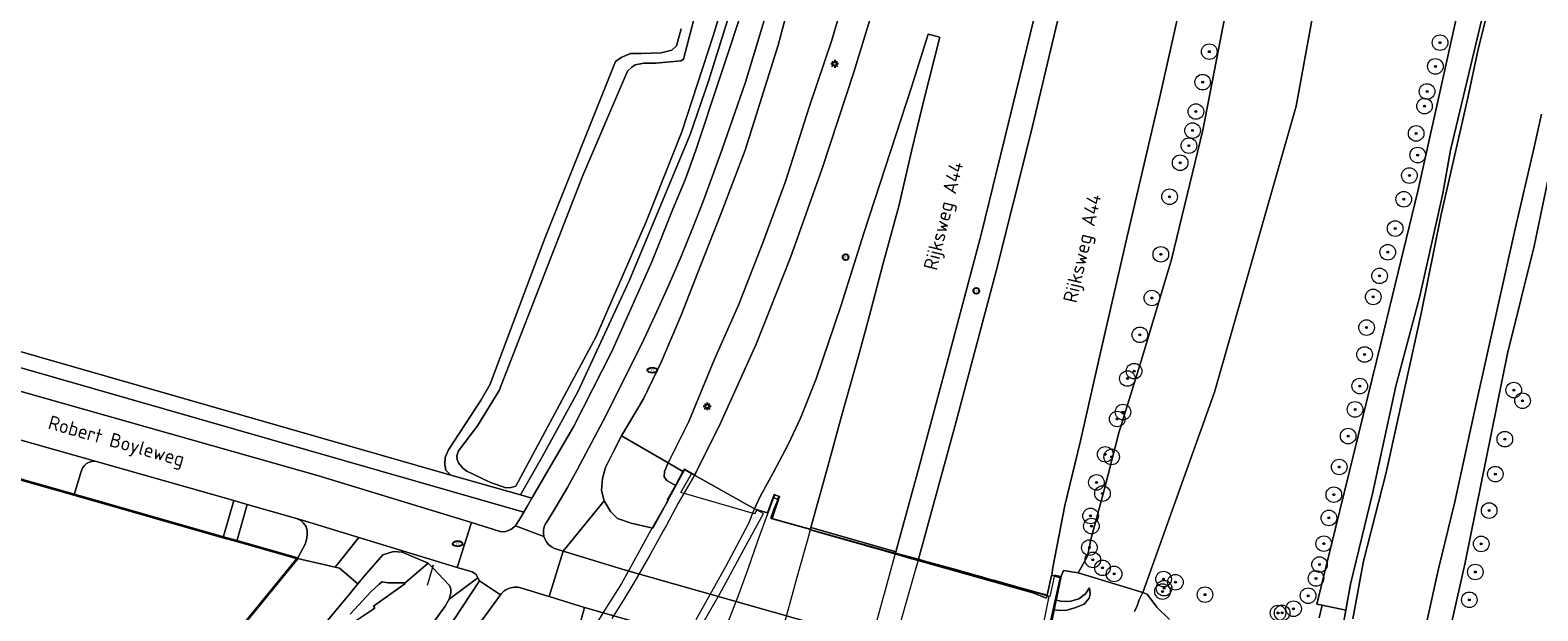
# Model space of a CAD drawing. Header units: metres. Extents: x 89394 to 92106, y 463550 to 466167.
# Tile 93 of 112: x 91046 to 91239, y 464941 to 465015. Entities that reach past the tile are written whole.
import ezdxf
from ezdxf.enums import TextEntityAlignment as Align

# ---------------------------------------------------------------- set-up
doc = ezdxf.new("R2010")
doc.units = ezdxf.units.M
for name, color, linetype, lineweight in [('B-PV-GR-BOOM-S', 90, 'Continuous', 25), ('B-PV-GR-GRAS-GV', 60, 'Continuous', 13), ('B-PV-GR-GROENVOORZIENING-GV', 80, 'Continuous', 18), ('B-PV-GR-STRUIK-GV', 90, 'Continuous', 13), ('B-PV-GW-TALUD_KRUIN-G', 90, 'Continuous', 18), ('B-PV-IE-MEUBILAIR-S', 7, 'Continuous', 25), ('B-PV-IE-TERREINAFSCHEIDING_KUNSTMATIG_HEKWERK-G', 20, 'IE-TERREINAFSCHEIDING_KUNSTMATIG-SO', 18), ('B-PV-KW-KUNSTWERK-GV', 170, 'Continuous', 18), ('B-PV-OG-BEBOUWING-GV', 7, 'Continuous', 35), ('B-PV-OG-TERREIN_BEGROEID-GV', 7, 'Continuous', 18), ('B-PV-OG-TERREIN_ERF-GV', 50, 'Continuous', 18), ('B-PV-OG-TERREIN_OEVER-GV', 7, 'Continuous', 18), ('B-PV-OG-TOPOGRAFIE-T18', 1, 'Continuous', 18), ('B-PV-OG-WATER_SLOOT-GV', 120, 'Continuous', 18), ('B-PV-VH-VERHARDING_ASFALT-GV', 210, 'Continuous', 18), ('B-PV-VH-VERHARDING_BETONSTRAATSTEEN-GV', 190, 'Continuous', 18), ('B-PV-VH-VERHARDING_GESLOTEN-GV', 210, 'Continuous', 18), ('B-PV-VH-VERHARDING_OPEN-GV', 40, 'Continuous', 18), ('B-PV-VH-VERHARDING_STRAATBAKSTEEN-GV', 40, 'Continuous', 18)]:
    doc.layers.add(name, color=color, linetype=linetype, lineweight=lineweight)
doc.styles.add('NLCS-ISO', font='NLCS-ISO.ttf')
doc.styles.add('NLCS-ISO-M500-T18', font='NLCS-ISO.ttf', dxfattribs={"height": 0.9})
doc.linetypes.add('IE-TERREINAFSCHEIDING_KUNSTMATIG-SO', pattern='A,4,[82,NLCS.SHX,S=0.75,R=90,X=0,Y=0],4,-2', length=10)

# ---------------------------------------------------------------- blocks, each defined once
blk = doc.blocks.new('SIE-MEUBILAIR_PAAL_LICHTMAST-SO')
for points in [[(-0.62, 0), (-1, 0)], [(-0.71, 0.71), (-0.44, 0.44)], [(0, 1), (0, 0.62)], [(0.44, 0.44), (0.71, 0.71)], [(1, 0), (0.62, 0)], [(-0.71, -0.71), (-0.44, -0.44)], [(0, -0.62), (0, -1)], [(0.44, -0.44), (0.71, -0.71)]]:
    blk.add_lwpolyline(points)
blk.add_circle((0, 0), 0.5)
blk = doc.blocks.new('SIE-MEUBILAIR_PAAL_VRI-SO')
blk.add_circle((0, 0), 0.75)
at = {"style": 'NLCS-ISO'}
blk.add_text('vri', height=0.75, dxfattribs=at).set_placement((-0.08, 0.07), align=Align.MIDDLE_CENTER)
blk = doc.blocks.new('SIE-MEUBILAIR_PUT_RIOOLPUT-SO')
blk.add_ellipse((0, 0), major_axis=(1.25, 0), ratio=0.54)
at = {"style": 'NLCS-ISO'}
blk.add_text('ri', height=0.75, dxfattribs=at).set_placement((-0.04, 0.07), align=Align.MIDDLE_CENTER)
blk = doc.blocks.new('SGR-BOOM_GBKN-SO')
at = {"linetype": 'ByBlock', "lineweight": 18}
h = blk.add_hatch(color=0, dxfattribs=at)
h.dxf.hatch_style = 1
edge = h.paths.add_edge_path()
edge.add_arc((0, 0), 0.25, 0, 360)
at = {"color": 0, "linetype": 'ByBlock', "lineweight": 18}
for radius in [2, 0.25]:
    blk.add_circle((0, 0), radius, dxfattribs=at)
at = {"color": 0, "linetype": 'ByBlock', "lineweight": 18, "style": 'NLCS-ISO'}
blk.add_attdef('SOORT', (2.5, 0), '', height=1.5, dxfattribs=at)

msp = doc.modelspace()

# ---------------------------------------------------------------- linework, layer by layer
at = {"layer": 'B-PV-GR-GRAS-GV', "flags": 128}
msp.add_lwpolyline([(91144.099, 465023.163), (91141.525, 465013.441), (91137.295, 464999.982), (91134.305, 464992.143), (91131.633, 464985.299), (91129.112, 464978.83), (91126.605, 464972.913), (91124.298, 464968.113), (91121.48, 464963.357), (91127.447, 464959.919), (91130.088, 464965.201), (91133.38, 464973.188), (91136.457, 464980.104), (91139.547, 464988.126), (91142.517, 464996.115), (91145.504, 465005.514), (91148.415, 465014.079), (91151.086, 465023.297)], dxfattribs=at)
at = {"layer": 'B-PV-GR-GROENVOORZIENING-GV', "flags": 128}
for points in [[(91194.348, 465024.407), (91190.428, 465006.834), (91186.233, 464988.928), (91182.811, 464974.058), (91180.254, 464962.741), (91178.268, 464954.442), (91176.726, 464946.513), (91176.579, 464945.48), (91176.869, 464945.406), (91177.41, 464945.268), (91177.755, 464945.179), (91177.77, 464945.378), (91178.082, 464946.119), (91179.962, 464945.812), (91181.177, 464947.96), (91181.624, 464950.263), (91183.338, 464956.579), (91185.158, 464963.739), (91188.092, 464973.094), (91191.933, 464985.972), (91195.955, 465002.555), (91199.106, 465018.844)], [(91151.086, 465023.297), (91148.415, 465014.079), (91145.504, 465005.514), (91142.517, 464996.115), (91139.547, 464988.126), (91136.457, 464980.104), (91133.38, 464973.188), (91130.088, 464965.201), (91127.447, 464959.919), (91129.335, 464958.779), (91129.511, 464959.097), (91130.48, 464958.527), (91130.58, 464958.47), (91130.813, 464958.339), (91130.93, 464958.551), (91134.149, 464964.981), (91138.717, 464975.12), (91143.132, 464986.228), (91147.136, 464997.518), (91151.204, 465009.974), (91155.306, 465023.431)]]:
    msp.add_lwpolyline(points, dxfattribs=at)
at = {"layer": 'B-PV-GR-STRUIK-GV', "flags": 128}
msp.add_lwpolyline([(91218.657, 465111.423), (91216.884, 465100.689), (91213.852, 465085.16), (91210.4, 465071.083), (91206.816, 465052.493), (91202.797, 465035.645), (91199.106, 465018.844), (91195.955, 465002.555), (91191.933, 464985.972), (91188.092, 464973.094), (91185.158, 464963.739), (91183.338, 464956.579), (91181.624, 464950.263), (91181.177, 464947.96), (91179.962, 464945.812), (91188.233, 464943.306), (91197.442, 464968.963), (91207.883, 465005.618), (91217.694, 465059.493), (91223.33, 465082.202), (91227.436, 465110.646)], close=True, dxfattribs=at)
for points in [[(91240.744, 465106.566), (91236.024, 465108.979), (91232.311, 465109.847), (91227.436, 465110.646), (91223.33, 465082.202), (91217.694, 465059.493), (91207.883, 465005.618), (91197.442, 464968.963), (91188.233, 464943.306), (91188.807, 464943.089), (91190.034, 464941.398), (91191.656, 464939.844)], [(91210.825, 464940.039), (91211.21, 464941.668), (91210.53, 464941.81), (91218.798, 464975.391), (91223.466, 464994.727), (91230.9, 465028.17), (91233.058, 465037.503), (91237.604, 465058.577), (91245.38, 465096.21)]]:
    msp.add_lwpolyline(points, dxfattribs=at)
at = {"layer": 'B-PV-GW-TALUD_KRUIN-G', "flags": 128}
for points in [[(91127.447, 464959.919), (91130.088, 464965.201), (91133.38, 464973.188), (91136.457, 464980.104), (91139.547, 464988.126), (91142.517, 464996.115), (91145.504, 465005.514), (91148.415, 465014.079), (91151.086, 465023.297), (91154.415, 465034.391), (91157.574, 465045.764), (91161.125, 465058.501), (91164.523, 465072.125), (91168.322, 465085.743), (91172.093, 465099.133), (91174.807, 465109.394), (91177.182, 465117.698), (91179.108, 465121.016), (91180.379, 465123.207)], [(91218.657, 465111.423), (91216.884, 465100.689), (91213.852, 465085.16), (91210.4, 465071.083), (91206.816, 465052.493), (91202.797, 465035.645), (91199.106, 465018.844), (91195.955, 465002.555), (91191.933, 464985.972), (91188.092, 464973.094), (91185.158, 464963.739), (91183.338, 464956.579), (91181.624, 464950.263), (91181.177, 464947.96), (91179.962, 464945.812)], [(91128.365, 464957.016), (91127.271, 464957.667), (91126.928, 464958.116), (91126.956, 464958.792), (91127.447, 464959.919)], [(91179.962, 464945.812), (91178.082, 464946.119), (91177.77, 464945.378), (91177.755, 464945.179), (91177.166, 464942.312), (91177.754, 464942.197), (91178.345, 464942.12), (91179.015, 464942.167), (91180.029, 464942.474), (91180.902, 464943.106), (91181.406, 464943.9), (91181.507, 464943.071), (91181.374, 464942.558), (91180.749, 464941.79), (91179.521, 464941.331), (91178.494, 464941.008), (91177.659, 464940.973), (91176.908, 464941.054)]]:
    msp.add_lwpolyline(points, dxfattribs=at)
at = {"layer": 'B-PV-IE-TERREINAFSCHEIDING_KUNSTMATIG_HEKWERK-G', "flags": 128}
for points in [[(91097.344, 464946.804), (91096.569, 464944.189)], [(91097.186, 464946.55), (91097.344, 464946.804)]]:
    msp.add_lwpolyline(points, dxfattribs=at)
at = {"layer": 'B-PV-KW-KUNSTWERK-GV', "flags": 128}
msp.add_lwpolyline([(91131.272, 464938.309), (91134.26, 464943.509), (91137.134, 464948.805), (91139.649, 464953.406), (91138.793, 464953.896), (91138.486, 464953.376), (91129.065, 464956.121), (91130.419, 464958.519), (91129.53, 464959.028), (91127, 464954.406), (91125.007, 464950.914), (91123.251, 464947.69), (91121.441, 464944.459), (91119.325, 464941.053), (91117.594, 464938.208)], dxfattribs=at)
for points in [[(91128.214, 464922.774), (91128.832, 464922.631), (91130.186, 464925.523), (91170.235, 464914.198), (91169.794, 464911.89), (91170.516, 464911.75), (91171.298, 464915.62), (91173.033, 464923.93), (91175.282, 464934.395), (91177.711, 464945.339), (91176.95, 464945.531), (91176.351, 464942.798), (91140.678, 464952.728), (91141.624, 464955.578), (91141.065, 464955.78), (91139.803, 464952.429), (91138.879, 464949.853), (91137.64, 464946.293), (91136.441, 464942.98), (91135.035, 464939.356), (91133.255, 464934.814), (91130.682, 464928.676)], [(91140.165, 464953.523), (91140.205, 464953.512), (91140.898, 464955.457), (91141.518, 464955.201), (91141.033, 464954.053), (91140.605, 464952.817), (91140.746, 464952.775), (91141.688, 464955.607), (91141.036, 464955.842)], [(91176.012, 464942.944), (91172.764, 464943.849), (91169.306, 464944.811), (91168.883, 464944.929), (91167.306, 464945.368), (91166.979, 464945.459), (91163.643, 464946.388), (91160.309, 464947.315), (91159.495, 464947.542), (91156.584, 464948.352), (91156.624, 464948.499), (91145.713, 464951.632), (91145.647, 464951.397), (91145.619, 464951.33), (91157.068, 464948.063), (91158.032, 464947.791), (91158.829, 464947.565), (91174.14, 464943.23), (91175.929, 464942.545)]]:
    msp.add_lwpolyline(points, close=True, dxfattribs=at)
at = {"layer": 'B-PV-OG-BEBOUWING-GV', "flags": 128}
msp.add_lwpolyline([(91079.958, 464947.638), (91072.165, 464949.86), (91070.439, 464950.352), (91051.358, 464955.791), (91041.045, 464958.731), (91008.016, 464968.147), (91005.92, 464964.608), (91005.018, 464963.085), (91002.246, 464958.405), (90986.625, 464932.028), (90984.551, 464928.526), (90998.96, 464920.004), (90996.445, 464915.752), (91027.541, 464897.342), (91042.069, 464909.271), (91046.251, 464912.695), (91050.339, 464916.214), (91054.382, 464919.795), (91063.467, 464928.493), (91071.944, 464937.816)], close=True, dxfattribs=at)
at = {"layer": 'B-PV-OG-TERREIN_BEGROEID-GV', "flags": 128}
for points in [[(91245.38, 465096.21), (91237.604, 465058.577), (91233.058, 465037.503), (91230.9, 465028.17), (91223.466, 464994.727), (91218.798, 464975.391), (91210.53, 464941.81), (91211.21, 464941.668), (91214.268, 464941.031), (91214.862, 464944.339), (91217.705, 464956.151), (91220.671, 464969.741), (91223.717, 464981.295), (91226.675, 464994.423), (91227.646, 465000), (91232.129, 465018.755), (91233.605, 465027.478), (91233.964, 465030.515), (91234.431, 465032.861), (91235.448, 465036.862), (91239.375, 465054.341)], [(91140.603, 465019.479), (91137.334, 465008.722), (91134.304, 465000), (91133.303, 464997.154), (91131.955, 464993.536), (91130.549, 464989.94), (91129.084, 464986.368), (91127.562, 464982.82), (91125.981, 464979.298), (91124.344, 464975.801), (91122.65, 464972.332), (91119.111, 464965.275), (91115.794, 464959.032), (91114.577, 464956.835), (91113.068, 464954.207), (91112.068, 464952.624), (91111.74, 464952.092), (91111.571, 464951.707), (91111.477, 464951.298), (91111.462, 464950.878), (91111.525, 464950.462), (91111.666, 464950.067), (91111.878, 464949.704), (91112.155, 464949.388), (91112.486, 464949.129), (91112.86, 464948.937), (91113.99, 464948.586), (91119.222, 464955.05), (91118.91, 464956.358), (91119.029, 464957.892), (91119.398, 464959.334), (91120.482, 464961.45), (91121.48, 464963.357), (91124.298, 464968.113), (91126.605, 464972.913), (91129.112, 464978.83), (91131.633, 464985.299), (91134.305, 464992.143), (91137.295, 464999.982), (91141.525, 465013.441), (91144.099, 465023.163)], [(91135.906, 465019.374), (91132.584, 465008.692), (91130.265, 465002.012), (91122.498, 464983.33), (91115.901, 464969.091), (91111.242, 464960.592), (91108.503, 464955.799), (91109.99, 464955.372), (91115.323, 464964.544), (91120.206, 464974.198), (91125.35, 464985.678), (91128.034, 464992.426), (91129.63, 464996.195), (91130.982, 465000), (91137.298, 465019.066)], [(91240.946, 465000), (91238.395, 464987.698), (91234.987, 464973.93), (91229.497, 464946.904), (91226.788, 464934.79)], [(91176.111, 464937.172), (91176.908, 464941.054), (91177.166, 464942.312), (91177.755, 464945.179), (91177.41, 464945.268), (91176.869, 464945.406), (91176.579, 464945.48), (91176.538, 464945.49), (91176.012, 464942.944), (91175.929, 464942.545), (91174.14, 464943.23), (91158.829, 464947.565), (91158.032, 464947.791), (91157.068, 464948.063), (91145.619, 464951.33), (91145.647, 464951.397), (91141.482, 464952.557), (91140.746, 464952.775), (91140.605, 464952.817), (91141.033, 464954.053), (91141.518, 464955.201), (91140.898, 464955.457), (91140.205, 464953.512), (91140.165, 464953.523), (91139.009, 464953.828), (91138.7, 464953.91), (91138.487, 464954.03), (91130.813, 464958.339), (91130.58, 464958.47), (91130.48, 464958.527), (91129.511, 464959.097), (91129.335, 464958.779), (91128.365, 464957.016), (91127.331, 464955.144), (91127.444, 464955.112), (91125.495, 464951.553), (91122.69, 464952.183), (91120.935, 464952.784), (91120.066, 464953.682), (91119.222, 464955.05), (91113.99, 464948.586), (91121.98, 464946.168), (91175.105, 464931.049)], [(91099.892, 464939.644), (91103.279, 464944.772), (91103.069, 464945.189), (91099.382, 464942.437), (91098.865, 464941.548), (91095.125, 464936.336)], [(91115.164, 464935.82), (91116.74, 464941.381), (91112.202, 464942.774), (91108.393, 464943.934), (91108.166, 464943.965), (91107.938, 464943.975), (91107.709, 464943.965), (91107.483, 464943.934), (91107.26, 464943.882), (91107.042, 464943.811), (91106.832, 464943.72), (91106.631, 464943.611), (91106.441, 464943.484), (91106.263, 464943.34), (91106.099, 464943.181), (91105.95, 464943.007), (91103.545, 464939.674)], [(91191.656, 464939.844), (91190.034, 464941.398), (91188.807, 464943.089), (91188.233, 464943.306), (91187.762, 464942.33), (91187.511, 464941.58), (91187.187, 464940.858)], [(91173.915, 464925.04), (91116.74, 464941.381), (91115.164, 464935.82)], [(91213.633, 464937.494), (91214.268, 464941.031), (91211.21, 464941.668), (91210.825, 464940.039)]]:
    msp.add_lwpolyline(points, dxfattribs=at)
for points in [[(91030.519, 464976.093), (91030.182, 464974.907), (91036.108, 464973.222), (91035.848, 464972.308), (91035.766, 464972.02), (91036.646, 464971.77), (91036.523, 464971.337), (91082.494, 464958.269), (91102.232, 464952.246), (91105.902, 464951.102), (91106.499, 464951.068), (91107.301, 464951.358), (91107.878, 464951.855), (91108.539, 464952.877), (91108.953, 464953.589)], [(91054.018, 464960.11), (91053.794, 464960.127), (91053.583, 464960.087), (91053.186, 464959.963), (91052.939, 464959.831), (91052.655, 464959.562), (91052.471, 464959.328), (91052.374, 464959.151), (91052.269, 464958.94), (91052.181, 464958.68), (91051.358, 464955.791), (91070.439, 464950.352), (91071.781, 464955.062)], [(91079.817, 464952.778), (91073.508, 464954.571), (91072.165, 464949.86), (91079.958, 464947.638), (91080.98, 464949.584), (91081.139, 464950.29), (91081.21, 464950.749), (91081.21, 464951.208), (91081.051, 464951.746), (91080.733, 464952.169), (91080.389, 464952.522)], [(91096.694, 464947.069), (91097.186, 464946.55), (91099.428, 464944.182), (91099.606, 464943.743), (91099.599, 464943.192), (91099.382, 464942.437), (91103.069, 464945.189), (91102.983, 464945.359), (91102.779, 464945.624), (91102.326, 464945.957), (91100.423, 464946.494), (91087.799, 464950.36), (91084.764, 464946.538), (91085.315, 464946.43), (91087.68, 464944.401), (91088.54, 464945.442), (91090.897, 464948.12), (91092.249, 464948.541), (91093.382, 464948.46)]]:
    msp.add_lwpolyline(points, close=True, dxfattribs=at)
at = {"layer": 'B-PV-OG-TERREIN_ERF-GV', "flags": 128}
msp.add_lwpolyline([(91011.493, 464983.632), (91099.609, 464958.351), (91098.941, 464958.99), (91098.829, 464959.698), (91098.867, 464960.592), (91099.277, 464961.562), (91103.489, 464967.973), (91104.644, 464969.986), (91111.577, 464988.585), (91120.709, 465011.36), (91121.417, 465011.882), (91122.61, 465012.366), (91123.989, 465012.366), (91126.561, 465012.478), (91127.903, 465012.814), (91128.5, 465013.373), (91129.096, 465015.535)], dxfattribs=at)
at = {"layer": 'B-PV-OG-TERREIN_OEVER-GV', "flags": 128}
for points in [[(91215.145, 464939.896), (91216.529, 464947.304), (91219.41, 464958.653), (91223.905, 464979.037), (91226.485, 464991.732), (91229.889, 465006.682), (91231.229, 465012.936), (91233.038, 465020.228), (91238.676, 465046.26), (91242.504, 465062.077)], [(91239.375, 465054.341), (91235.448, 465036.862), (91234.431, 465032.861), (91233.964, 465030.515), (91233.605, 465027.478), (91232.129, 465018.755), (91227.646, 465000), (91226.675, 464994.423), (91223.717, 464981.295), (91220.671, 464969.741), (91217.705, 464956.151), (91214.862, 464944.339), (91214.268, 464941.031), (91213.633, 464937.494)], [(91135.371, 465021.815), (91133.208, 465014.651), (91129.175, 465002.344), (91124.572, 464990.733), (91118.235, 464976.085), (91107.929, 464956.926), (91107.314, 464956.739), (91106.662, 464956.721), (91104.611, 464957.447), (91101.63, 464958.864), (91101.126, 464959.218), (91100.586, 464959.908), (91100.418, 464960.336), (91100.381, 464960.821), (91100.586, 464961.454), (91103.009, 464964.641), (91105.767, 464969.189), (91116.502, 464996.734), (91122.242, 465010.116), (91122.801, 465010.638), (91123.211, 465010.936), (91124.33, 465011.122), (91125.858, 465011.16), (91129.082, 465011.458), (91129.417, 465011.663), (91135.232, 465034.009)], [(91129.096, 465015.535), (91128.5, 465013.373), (91127.903, 465012.814), (91126.561, 465012.478), (91123.989, 465012.366), (91122.61, 465012.366), (91121.417, 465011.882), (91120.709, 465011.36), (91111.577, 464988.585), (91104.644, 464969.986), (91103.489, 464967.973), (91099.277, 464961.562), (91098.867, 464960.592), (91098.829, 464959.698), (91098.941, 464958.99), (91099.609, 464958.351), (91108.503, 464955.799), (91111.242, 464960.592), (91115.901, 464969.091), (91122.498, 464983.33), (91130.265, 465002.012), (91132.584, 465008.692), (91135.906, 465019.374)], [(91239.316, 465004.624), (91238.316, 465000), (91235.966, 464989.914), (91230.976, 464967.688), (91228.209, 464954.927), (91226.14, 464946.339), (91223.381, 464933.994)], [(91226.788, 464934.79), (91229.497, 464946.904), (91234.987, 464973.93), (91238.395, 464987.698), (91240.946, 465000)], [(91086.716, 464940.499), (91089.33, 464943.377), (91090.416, 464944.346), (91090.774, 464944.648), (91091.55, 464944.55), (91093.73, 464944.509), (91096.694, 464947.069), (91093.382, 464948.46), (91092.249, 464948.541), (91090.897, 464948.12), (91088.54, 464945.442), (91087.68, 464944.401), (91086.768, 464943.299), (91079.828, 464934.903)], [(91095.125, 464936.336), (91098.865, 464941.548), (91099.382, 464942.437), (91099.599, 464943.192), (91099.606, 464943.743), (91099.428, 464944.182), (91097.186, 464946.55), (91096.694, 464947.069), (91093.73, 464944.509), (91093.696, 464944.414), (91089.703, 464941.55), (91089.878, 464941.324), (91089.61, 464941.118), (91086.526, 464939.049)]]:
    msp.add_lwpolyline(points, dxfattribs=at)
at = {"layer": 'B-PV-OG-WATER_SLOOT-GV', "flags": 128}
for points in [[(91242.504, 465062.077), (91238.676, 465046.26), (91233.038, 465020.228), (91231.229, 465012.936), (91229.889, 465006.682), (91226.485, 464991.732), (91223.905, 464979.037), (91219.41, 464958.653), (91216.529, 464947.304), (91215.145, 464939.896)], [(91135.232, 465034.009), (91129.417, 465011.663), (91129.082, 465011.458), (91125.858, 465011.16), (91124.33, 465011.122), (91123.211, 465010.936), (91122.801, 465010.638), (91122.242, 465010.116), (91116.502, 464996.734), (91105.767, 464969.189), (91103.009, 464964.641), (91100.586, 464961.454), (91100.381, 464960.821), (91100.418, 464960.336), (91100.586, 464959.908), (91101.126, 464959.218), (91101.63, 464958.864), (91104.611, 464957.447), (91106.662, 464956.721), (91107.314, 464956.739), (91107.929, 464956.926), (91118.235, 464976.085), (91124.572, 464990.733), (91129.175, 465002.344), (91133.208, 465014.651), (91135.371, 465021.815)], [(91223.381, 464933.994), (91226.14, 464946.339), (91228.209, 464954.927), (91230.976, 464967.688), (91235.966, 464989.914), (91238.316, 465000), (91239.316, 465004.624)], [(91086.526, 464939.049), (91089.61, 464941.118), (91089.878, 464941.324), (91089.703, 464941.55), (91093.696, 464944.414), (91093.73, 464944.509), (91091.55, 464944.55), (91090.774, 464944.648), (91090.416, 464944.346), (91089.33, 464943.377), (91086.716, 464940.499)]]:
    msp.add_lwpolyline(points, dxfattribs=at)
at = {"layer": 'B-PV-VH-VERHARDING_ASFALT-GV', "flags": 128}
for points in [[(91137.298, 465019.066), (91130.982, 465000), (91129.63, 464996.195), (91128.034, 464992.426), (91125.35, 464985.678), (91120.206, 464974.198), (91115.323, 464964.544), (91109.99, 464955.372), (91109.413, 464954.38), (91108.953, 464953.589), (91108.539, 464952.877), (91107.878, 464951.855), (91111.525, 464950.462), (91111.462, 464950.878), (91111.477, 464951.298), (91111.571, 464951.707), (91111.74, 464952.092), (91112.068, 464952.624), (91113.068, 464954.207), (91114.577, 464956.835), (91115.794, 464959.032), (91119.111, 464965.275), (91122.65, 464972.332), (91124.344, 464975.801), (91125.981, 464979.298), (91127.562, 464982.82), (91129.084, 464986.368), (91130.549, 464989.94), (91131.955, 464993.536), (91133.303, 464997.154), (91134.304, 465000), (91137.334, 465008.722), (91140.603, 465019.479)], [(91040.884, 464963.842), (91054.018, 464960.11), (91071.781, 464955.062), (91073.508, 464954.571), (91079.817, 464952.778), (91080.979, 464952.448), (91087.799, 464950.36), (91100.423, 464946.494), (91102.232, 464952.246), (91082.494, 464958.269), (91036.523, 464971.337)], [(91131.03, 464939.816), (91132.004, 464941.561), (91134.878, 464946.708), (91135.603, 464948.074), (91135.898, 464948.629), (91137.776, 464952.165), (91138.487, 464954.03), (91130.813, 464958.339), (91128.706, 464954.752), (91127.171, 464951.831), (91126.817, 464951.188), (91126.514, 464950.635), (91125.097, 464948.057), (91123.051, 464944.532), (91122.674, 464943.884), (91121.312, 464941.719), (91120.201, 464939.955)], [(91175.162, 464937.442), (91175.94, 464941.314), (91176.235, 464942.779), (91172.742, 464943.752), (91169.285, 464944.713), (91168.856, 464944.833), (91167.279, 464945.272), (91166.953, 464945.363), (91163.616, 464946.291), (91160.283, 464947.219), (91159.468, 464947.446), (91159.085, 464946.109), (91158.004, 464942.333), (91157.835, 464941.743), (91155.904, 464934.997)]]:
    msp.add_lwpolyline(points, dxfattribs=at)
for points in [[(91145.713, 464951.632), (91145.555, 464951.068), (91145.27, 464950.04), (91144.222, 464946.262), (91144.058, 464945.67), (91142.108, 464938.639), (91141.198, 464935.359), (91139.331, 464928.629), (91139.257, 464928.363), (91138.203, 464924.829), (91137.864, 464923.629), (91137.708, 464923.074), (91148.784, 464920.004), (91148.935, 464920.532), (91149.253, 464921.69), (91150.214, 464925.184), (91150.287, 464925.451), (91152.248, 464932.582), (91153.114, 464935.733), (91154.989, 464942.554), (91155.152, 464943.146), (91156.193, 464946.932), (91156.482, 464947.982), (91156.624, 464948.499)], [(91103.279, 464944.772), (91099.892, 464939.644), (91091.281, 464928.499), (91086.361, 464922.536), (91080.845, 464916.348), (91075.962, 464911.204), (91066.867, 464902.184), (91062.878, 464898.494), (91059.039, 464895.214), (91056.764, 464893.34), (91058.4, 464890.958), (91058.743, 464891.234), (91062.759, 464894.58), (91066.735, 464898.089), (91072.075, 464903.225), (91079.089, 464910.202), (91084.159, 464915.799), (91089.824, 464922.245), (91094.61, 464927.805), (91099.035, 464933.445), (91103.545, 464939.674), (91105.95, 464943.007)]]:
    msp.add_lwpolyline(points, close=True, dxfattribs=at)
at = {"layer": 'B-PV-VH-VERHARDING_BETONSTRAATSTEEN-GV', "flags": 128}
for points in [[(91011.493, 464983.632), (91010.443, 464981.853), (91028.585, 464976.648), (91029.244, 464976.459), (91029.821, 464976.293), (91030.519, 464976.093), (91108.953, 464953.589), (91109.413, 464954.38), (91109.99, 464955.372), (91108.503, 464955.799), (91099.609, 464958.351)], [(91040.884, 464963.842), (91041.129, 464963.638), (91041.332, 464963.462), (91041.509, 464963.232), (91041.667, 464963.012), (91041.778, 464962.822), (91041.857, 464962.495), (91041.906, 464962.134), (91041.879, 464961.812), (91041.85, 464961.555), (91041.045, 464958.731), (91051.358, 464955.791), (91052.181, 464958.68), (91052.269, 464958.94), (91052.374, 464959.151), (91052.471, 464959.328), (91052.655, 464959.562), (91052.939, 464959.831), (91053.186, 464959.963), (91053.583, 464960.087), (91053.794, 464960.127), (91054.018, 464960.11)], [(91073.508, 464954.571), (91071.781, 464955.062), (91070.439, 464950.352), (91072.165, 464949.86)], [(91087.799, 464950.36), (91080.979, 464952.448), (91079.817, 464952.778), (91080.389, 464952.522), (91080.733, 464952.169), (91081.051, 464951.746), (91081.21, 464951.208), (91081.21, 464950.749), (91081.139, 464950.29), (91080.98, 464949.584), (91079.958, 464947.638), (91084.764, 464946.538)], [(91113.99, 464948.586), (91112.86, 464948.937), (91112.486, 464949.129), (91112.155, 464949.388), (91111.878, 464949.704), (91111.666, 464950.067), (91111.525, 464950.462), (91107.878, 464951.855), (91107.301, 464951.358), (91106.499, 464951.068), (91105.902, 464951.102), (91102.232, 464952.246), (91100.423, 464946.494), (91102.326, 464945.957), (91102.779, 464945.624), (91102.983, 464945.359), (91103.069, 464945.189), (91103.279, 464944.772), (91105.95, 464943.007), (91106.099, 464943.181), (91106.263, 464943.34), (91106.441, 464943.484), (91106.631, 464943.611), (91106.832, 464943.72), (91107.042, 464943.811), (91107.26, 464943.882), (91107.483, 464943.934), (91107.709, 464943.965), (91107.938, 464943.975), (91108.166, 464943.965), (91108.393, 464943.934), (91112.202, 464942.774)]]:
    msp.add_lwpolyline(points, close=True, dxfattribs=at)
msp.add_lwpolyline([(91079.828, 464934.903), (91086.768, 464943.299), (91087.68, 464944.401), (91085.315, 464946.43), (91084.764, 464946.538), (91079.958, 464947.638), (91071.944, 464937.816)], dxfattribs=at)
at = {"layer": 'B-PV-VH-VERHARDING_GESLOTEN-GV', "flags": 128}
for points in [[(91177.968, 465019.231), (91173.898, 465002.182), (91169.478, 464984.459), (91164.146, 464964.588), (91159.495, 464947.542), (91160.309, 464947.315), (91163.643, 464946.388), (91166.979, 464945.459), (91167.306, 464945.368), (91168.883, 464944.929), (91169.306, 464944.811), (91172.764, 464943.849), (91176.012, 464942.944), (91176.538, 464945.49), (91176.579, 464945.48), (91176.726, 464946.513), (91178.268, 464954.442), (91180.254, 464962.741), (91182.811, 464974.058), (91186.233, 464988.928), (91190.428, 465006.834), (91194.348, 465024.407)], [(91155.306, 465023.431), (91151.204, 465009.974), (91147.136, 464997.518), (91143.132, 464986.228), (91138.717, 464975.12), (91134.149, 464964.981), (91130.93, 464958.551), (91130.813, 464958.339), (91138.487, 464954.03), (91139.183, 464955.521), (91140.849, 464958.549), (91142.866, 464962.327), (91144.4, 464965.632), (91146.385, 464970.697), (91149.569, 464979.991), (91152.509, 464989.329), (91155.917, 464999.834), (91158.599, 465008.082), (91160.769, 465014.872), (91162.238, 465014.468), (91160.214, 465006.379), (91158.669, 465000.012), (91156.975, 464992.794), (91154.943, 464985.315), (91153.213, 464978.805), (91151.867, 464973.75), (91149.666, 464965.886), (91147.81, 464959.144), (91145.713, 464951.632), (91156.624, 464948.499), (91159.493, 464959.095), (91163.235, 464972.929), (91167.527, 464989.183), (91171.57, 465005.567), (91175.658, 465022.44)]]:
    msp.add_lwpolyline(points, dxfattribs=at)
for points in [[(91127.447, 464959.919), (91126.956, 464958.792), (91126.928, 464958.116), (91127.271, 464957.667), (91128.365, 464957.016), (91129.335, 464958.779)], [(91145.883, 464951.583), (91145.713, 464951.632), (91145.27, 464950.04), (91144.222, 464946.262), (91144.058, 464945.67), (91142.108, 464938.639), (91141.198, 464935.359), (91139.331, 464928.629), (91139.257, 464928.363), (91138.203, 464924.829), (91137.708, 464923.074), (91148.303, 464920.138), (91148.784, 464920.004), (91149.253, 464921.69), (91150.214, 464925.184), (91150.287, 464925.451), (91152.248, 464932.582), (91153.114, 464935.733), (91154.989, 464942.554), (91155.152, 464943.146), (91156.193, 464946.932), (91156.624, 464948.499), (91156.347, 464948.579)], [(91177.166, 464942.312), (91176.908, 464941.054), (91177.659, 464940.973), (91178.494, 464941.008), (91179.521, 464941.331), (91180.749, 464941.79), (91181.374, 464942.558), (91181.507, 464943.071), (91181.406, 464943.9), (91180.902, 464943.106), (91180.029, 464942.474), (91179.015, 464942.167), (91178.345, 464942.12), (91177.754, 464942.197)]]:
    msp.add_lwpolyline(points, close=True, dxfattribs=at)
at = {"layer": 'B-PV-VH-VERHARDING_OPEN-GV', "flags": 128}
for points in [[(91187.51, 465059.546), (91184.361, 465060.148), (91183.44, 465056.031), (91179.666, 465039.048), (91175.658, 465022.44), (91171.57, 465005.567), (91167.527, 464989.183), (91163.235, 464972.929), (91159.493, 464959.095), (91156.624, 464948.499), (91156.584, 464948.352), (91159.495, 464947.542), (91164.146, 464964.588), (91169.478, 464984.459), (91173.898, 465002.182), (91177.968, 465019.231), (91182.458, 465037.838), (91187.326, 465058.726)], [(91147.81, 464959.144), (91149.666, 464965.886), (91151.867, 464973.75), (91153.213, 464978.805), (91154.943, 464985.315), (91156.975, 464992.794), (91158.669, 465000.012), (91160.214, 465006.379), (91162.238, 465014.468), (91160.769, 465014.872), (91158.599, 465008.082), (91155.917, 464999.834), (91152.509, 464989.329), (91149.569, 464979.991), (91146.385, 464970.697), (91144.4, 464965.632), (91142.866, 464962.327), (91140.849, 464958.549), (91139.183, 464955.521), (91138.487, 464954.03), (91138.7, 464953.91), (91139.009, 464953.828), (91140.165, 464953.523), (91141.036, 464955.842), (91141.688, 464955.607), (91140.746, 464952.775), (91141.482, 464952.557), (91145.647, 464951.397), (91145.713, 464951.632)], [(91128.365, 464957.016), (91127.271, 464957.667), (91126.928, 464958.116), (91126.956, 464958.792), (91127.447, 464959.919), (91121.48, 464963.357), (91120.482, 464961.45), (91119.398, 464959.334), (91119.029, 464957.892), (91118.91, 464956.358), (91119.222, 464955.05), (91120.066, 464953.682), (91120.935, 464952.784), (91122.69, 464952.183), (91125.495, 464951.553), (91127.444, 464955.112), (91127.331, 464955.144)]]:
    msp.add_lwpolyline(points, close=True, dxfattribs=at)
msp.add_lwpolyline([(91187.187, 464940.858), (91187.511, 464941.58), (91187.762, 464942.33), (91188.233, 464943.306), (91179.962, 464945.812), (91178.082, 464946.119), (91177.77, 464945.378), (91177.755, 464945.179), (91177.166, 464942.312), (91177.754, 464942.197), (91178.345, 464942.12), (91179.015, 464942.167), (91180.029, 464942.474), (91180.902, 464943.106), (91181.406, 464943.9), (91181.507, 464943.071), (91181.374, 464942.558), (91180.749, 464941.79), (91179.521, 464941.331), (91178.494, 464941.008), (91177.659, 464940.973), (91176.908, 464941.054), (91176.111, 464937.172)], dxfattribs=at)
at = {"layer": 'B-PV-VH-VERHARDING_STRAATBAKSTEEN-GV', "flags": 128}
msp.add_lwpolyline([(91175.105, 464931.049), (91121.98, 464946.168), (91113.99, 464948.586), (91112.202, 464942.774), (91116.74, 464941.381), (91173.915, 464925.04)], dxfattribs=at)

# ---------------------------------------------------------------- block references
at = {"layer": 'B-PV-GR-BOOM-S', "xscale": 0.5, "yscale": 0.5, "zscale": 0.5}
for p in [(91226.323, 465013.767), (91196.766, 465012.616), (91225.726, 465010.731), (91195.917, 465008.708), (91224.659, 465007.51), (91195.049, 465004.942), (91224.338, 465005.643), (91194.625, 465002.502), (91223.264, 465002.133), (91194.158, 465000.567), (91193.033, 464998.379), (91223.462, 464999.365), (91222.395, 464996.737), (91191.683, 464994.025), (91221.676, 464993.695), (91220.578, 464989.935), (91190.557, 464986.638), (91219.626, 464986.898), (91218.581, 464983.878), (91189.415, 464981.042), (91217.765, 464981.175), (91216.909, 464977.248), (91187.88, 464976.318), (91216.657, 464973.796), (91187.133, 464971.663), (91186.279, 464970.718), (91216.039, 464969.75), (91235.768, 464969.239), (91236.903, 464967.869), (91184.965, 464965.532), (91185.707, 464966.418), (91215.434, 464966.76), (91214.552, 464963.335), (91234.625, 464962.943), (91183.44, 464961.002), (91184.259, 464960.668), (91213.414, 464959.377), (91182.307, 464957.405), (91233.408, 464958.462), (91183.084, 464955.972), (91212.722, 464955.833), (91232.618, 464953.79), (91181.561, 464953.104), (91181.661, 464951.803), (91212.095, 464952.848), (91181.4, 464949.049), (91211.433, 464949.551), (91231.599, 464949.52), (91181.844, 464947.468), (91183.081, 464946.45), (91210.886, 464946.865), (91230.849, 464945.919), (91184.56, 464945.666), (91190.911, 464945.009), (91192.423, 464944.607), (91210.432, 464945.1), (91190.772, 464943.41), (91190.974, 464943.844), (91196.215, 464943.011), (91209.418, 464942.881), (91230.077, 464942.353), (91205.565, 464940.665), (91206.103, 464940.675), (91207.559, 464941.209)]:
    msp.add_blockref('SGR-BOOM_GBKN-SO', p, dxfattribs=at)
at = {"layer": 'B-PV-IE-MEUBILAIR-S', "xscale": 0.5, "yscale": 0.5, "zscale": 0.5}
for name, p in [('SIE-MEUBILAIR_PAAL_LICHTMAST-SO', (91148.77, 465011.056)), ('SIE-MEUBILAIR_PAAL_VRI-SO', (91150.17, 464986.28)), ('SIE-MEUBILAIR_PAAL_VRI-SO', (91166.91, 464981.97)), ('SIE-MEUBILAIR_PUT_RIOOLPUT-SO', (91125.42, 464971.78)), ('SIE-MEUBILAIR_PAAL_LICHTMAST-SO', (91132.435, 464967.151)), ('SIE-MEUBILAIR_PUT_RIOOLPUT-SO', (91100.459, 464949.545))]:
    msp.add_blockref(name, p, dxfattribs=at)

# ---------------------------------------------------------------- texts
at = {"layer": 'B-PV-OG-TOPOGRAFIE-T18', "style": 'NLCS-ISO-M500-T18'}
for s, rotation, p in [('Rijksweg A44', 76.1, (91162.953, 464991.519)), ('Rijksweg A44', 77, (91180.741, 464987.358)), ('Robert Boyleweg', 344.2, (91056.704, 464962.465))]:
    msp.add_text(s, height=1.8, rotation=rotation, dxfattribs=at).set_placement(p, align=Align.MIDDLE)

doc.saveas('drawing.dxf')
